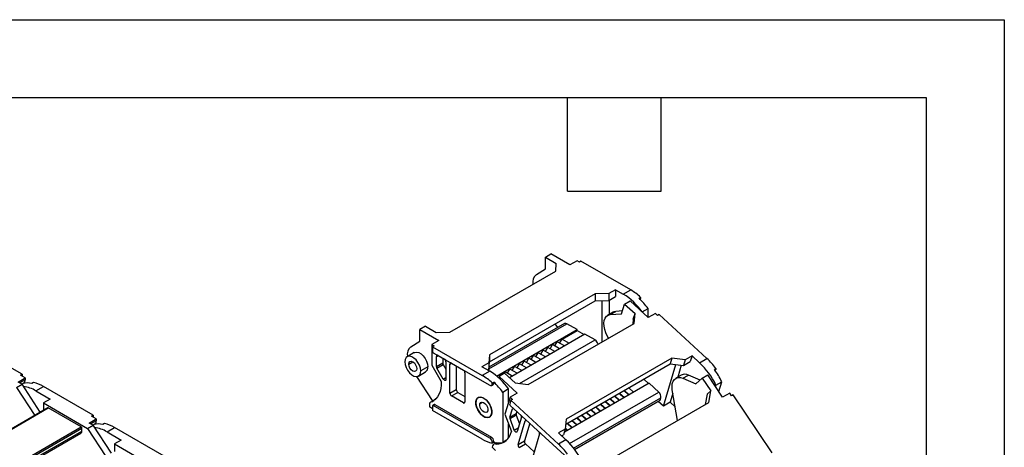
# Model space of a CAD drawing. Header units: millimetres. Extents: x 0 to 1537, y 0 to 1187.
# Tile 14 of 14: x 1096 to 1537, y 996 to 1187. Entities that reach past the tile are written whole.
import ezdxf

# ---------------------------------------------------------------- set-up
doc = ezdxf.new("R2010")
doc.units = ezdxf.units.MM
doc.header["$LTSCALE"] = 5.5
doc.layers.add('TEXT', color=140, linetype='Continuous', lineweight=25)

msp = doc.modelspace()

# ---------------------------------------------------------------- linework, layer by layer
at = {"color": 7, "linetype": 'Continuous'}
for p, q in [((0.01, 1187.46), (1536.71, 1187.46)), ((1536.71, 1187.46), (1536.71, 0.01))]:
    msp.add_line(p, q, dxfattribs=at)
for p, q in [((1331.21, 1081.06), (1333.68, 1082.49)), ((1331.21, 1081.06), (1336.08, 1078.24)), ((1331.21, 1075.75), (1331.21, 1081.06)), ((1342.17, 1077.59), (1333.68, 1082.49)), ((1335.8, 1074.73), (1336.08, 1078.24)), ((1345.35, 1079.42), (1342.17, 1077.59)), ((1346.41, 1078.81), (1345.35, 1079.42)), ((1347.12, 1079.22), (1346.41, 1078.81)), ((1369.39, 1066.36), (1347.12, 1079.22)), ((1288.43, 1047.38), (1335.8, 1074.73)), ((1327.14, 1073.25), (1331.21, 1075.75)), ((1353.48, 1064.52), (1306.1, 1037.18)), ((1359.56, 1064.69), (1353.48, 1064.52)), ((1353.48, 1064.52), (1353.48, 1061.42)), ((1362.6, 1066.44), (1359.56, 1064.69)), ((1359.56, 1064.69), (1359.56, 1061.59)), ((1359.56, 1061.59), (1362.6, 1063.34)), ((1362.6, 1066.44), (1366.07, 1064.44)), ((1362.6, 1066.44), (1362.6, 1063.34)), ((1366.07, 1064.44), (1369.39, 1066.36)), ((1373.14, 1062.59), (1373.84, 1063)), ((1373.84, 1063), (1373.84, 1062.57)), ((1306.1, 1034.07), (1353.48, 1061.42)), ((1353.48, 1061.42), (1359.56, 1061.59)), ((1356.66, 1043.07), (1356.66, 1061.51)), ((1359.7, 1061.67), (1359.7, 1055.31)), ((1365.33, 1055.66), (1366.64, 1060)), ((1366.64, 1060), (1369.11, 1061.42)), ((1366.64, 1060), (1371.32, 1055.7)), ((1377.25, 1053.94), (1369.11, 1061.42)), ((1373.84, 1062.57), (1373.42, 1062.32)), ((1361.5, 1056.35), (1359.03, 1054.92)), ((1360.25, 1055.28), (1362.72, 1056.71)), ((1360.25, 1055.28), (1365.33, 1055.66)), ((1365.72, 1056.93), (1362.72, 1056.71)), ((1370.55, 1053.16), (1371.32, 1055.7)), ((1370.92, 1051.3), (1371.32, 1055.7)), ((1374.55, 1056.47), (1377.17, 1057.98)), ((1374.55, 1056.47), (1374.55, 1056.43)), ((1377.17, 1054.02), (1377.17, 1057.98)), ((1380.43, 1055.78), (1377.25, 1053.94)), ((1381.45, 1054.85), (1380.43, 1055.78)), ((1382.16, 1055.26), (1381.45, 1054.85)), ((1403.51, 1035.62), (1382.16, 1055.26)), ((1277.47, 1050.03), (1274.99, 1048.6)), ((1277.47, 1050.03), (1282.34, 1047.22)), ((1305.85, 1030.99), (1340.82, 1051.17)), ((1339.82, 1051.27), (1305.91, 1031.7)), ((1323.54, 1023.95), (1370.92, 1051.3)), ((1336.7, 1049.47), (1335.62, 1051.11)), ((1345.35, 1048.56), (1340.82, 1051.17)), ((1370.55, 1053.16), (1370.36, 1050.98)), ((1274.99, 1048.6), (1283.48, 1043.71)), ((1274.99, 1043.3), (1274.99, 1048.6)), ((1282.34, 1047.22), (1288.43, 1047.38)), ((1309.32, 1027.76), (1345.35, 1048.56)), ((1348.88, 1046.52), (1315.06, 1026.99)), ((1338.63, 1044.27), (1345.35, 1048.15)), ((1345.35, 1048.15), (1345.35, 1048.56)), ((1345.35, 1048.15), (1348.53, 1046.32)), ((1353.41, 1043.91), (1348.88, 1046.52)), ((1359.38, 1044.64), (1358.33, 1047.06)), ((1096.82, 1028.52), (1074.54, 1041.38)), ((1270.93, 1040.8), (1274.99, 1043.3)), ((1283.48, 1043.71), (1280.29, 1041.87)), ((1280.29, 1041.87), (1281.35, 1041.26)), ((1280.29, 1041.87), (1280.29, 1032.56)), ((1281.35, 1041.26), (1280.65, 1040.85)), ((1280.65, 1040.85), (1280.65, 1038.81)), ((1280.65, 1040.85), (1302.92, 1027.99)), ((1319.65, 1024.42), (1353.41, 1043.91)), ((1333.33, 1039.99), (1334.39, 1041.82)), ((1337.57, 1039.99), (1334.39, 1041.82)), ((1335.45, 1041.21), (1336.51, 1043.05)), ((1339.69, 1041.21), (1336.51, 1043.05)), ((1337.57, 1042.44), (1338.63, 1044.27)), ((1338.63, 1044.27), (1341.81, 1042.44)), ((1272.49, 1038.24), (1269.31, 1036.4)), ((1281, 1038.2), (1306.32, 1023.58)), ((1282.41, 1036.56), (1283.12, 1036.97)), ((1282.41, 1032), (1282.41, 1036.56)), ((1283.12, 1036.97), (1285.95, 1035.34)), ((1306.1, 1037.18), (1305.82, 1033.66)), ((1306.1, 1037.18), (1306.1, 1034.07)), ((1324.84, 1035.09), (1325.9, 1036.93)), ((1329.08, 1035.09), (1325.9, 1036.93)), ((1326.96, 1036.31), (1328.02, 1038.15)), ((1331.21, 1036.31), (1328.02, 1038.15)), ((1329.08, 1037.54), (1330.14, 1039.38)), ((1333.33, 1037.54), (1330.14, 1039.38)), ((1331.21, 1038.76), (1332.27, 1040.6)), ((1335.45, 1038.76), (1332.27, 1040.6)), ((1396.87, 1036.76), (1393.83, 1035)), ((1396.87, 1036.76), (1396.1, 1034.22)), ((1396.87, 1036.76), (1400.19, 1033.7)), ((1270.01, 1033.11), (1271.81, 1034.15)), ((1278.53, 1031.87), (1275.34, 1030.03)), ((1280.29, 1032.56), (1284.53, 1025.23)), ((1282.41, 1032), (1285.24, 1033.63)), ((1282.62, 1031.3), (1285.45, 1032.94)), ((1285.24, 1035.75), (1285.24, 1033.63)), ((1285.45, 1032.94), (1286.66, 1030.85)), ((1286.66, 1034.11), (1286.66, 1026.29)), ((1288.43, 1033.09), (1289.13, 1033.5)), ((1288.43, 1020.03), (1288.43, 1033.09)), ((1289.13, 1033.5), (1294.44, 1030.44)), ((1291.25, 1032.28), (1291.25, 1021.66)), ((1305.82, 1033.66), (1302.78, 1031.91)), ((1306.24, 1029.91), (1302.78, 1031.91)), ((1305.82, 1030.56), (1306.1, 1034.07)), ((1305.82, 1033.66), (1305.82, 1030.56)), ((1316.36, 1030.19), (1317.42, 1032.03)), ((1320.6, 1030.19), (1317.42, 1032.03)), ((1318.48, 1031.42), (1319.54, 1033.25)), ((1322.72, 1031.42), (1319.54, 1033.25)), ((1320.6, 1032.64), (1321.66, 1034.48)), ((1324.84, 1032.64), (1321.66, 1034.48)), ((1322.72, 1033.86), (1323.78, 1035.7)), ((1326.96, 1033.86), (1323.78, 1035.7)), ((1340.29, 1006.16), (1387.1, 1033.19)), ((1387.87, 1035.72), (1340.49, 1008.37)), ((1384.02, 1014.21), (1389.64, 1032.88)), ((1387.87, 1035.72), (1387.1, 1033.19)), ((1387.1, 1033.19), (1393.06, 1032.47)), ((1393.83, 1035), (1387.87, 1035.72)), ((1392.06, 1032.59), (1390.46, 1027.25)), ((1393.83, 1035), (1393.06, 1032.47)), ((1393.06, 1032.47), (1396.1, 1034.22)), ((1400.19, 1033.7), (1403.51, 1035.62)), ((1096.11, 1028.11), (1096.82, 1028.52)), ((1098.23, 1026.89), (1096.11, 1028.11)), ((1096.82, 1028.52), (1096.82, 1027.7)), ((1280.65, 1016.76), (1273.63, 1027.52)), ((1274.31, 1027.74), (1277.49, 1029.58)), ((1285.45, 1026.41), (1282.62, 1031.3)), ((1295.14, 1029.21), (1295.14, 1016.15)), ((1306.24, 1029.91), (1302.92, 1027.99)), ((1305.47, 1030.36), (1305.82, 1030.56)), ((1310.25, 1026.96), (1310.42, 1027.54)), ((1312.9, 1028.97), (1310.42, 1027.54)), ((1310.42, 1027.54), (1318.56, 1020.06)), ((1310.66, 1027.68), (1311.05, 1028.35)), ((1311.44, 1028.13), (1311.05, 1028.35)), ((1312.79, 1028.91), (1313.17, 1029.58)), ((1312.9, 1028.97), (1317.58, 1024.67)), ((1316.36, 1027.74), (1313.17, 1029.58)), ((1314.23, 1028.97), (1315.3, 1030.8)), ((1318.48, 1028.97), (1315.3, 1030.8)), ((1392.04, 1028.17), (1389.56, 1026.74)), ((1392.81, 1026.72), (1395.29, 1028.15)), ((1400.49, 1025.95), (1395.29, 1028.15)), ((1401.45, 1026.79), (1403.92, 1028.22)), ((1410.58, 1018.31), (1403.92, 1028.22)), ((1406.88, 1030.64), (1407.59, 1031.05)), ((1407.48, 1030.69), (1407.03, 1030.43)), ((1407.14, 1030.29), (1407.22, 1030.33)), ((1407.59, 1031.05), (1407.48, 1030.69)), ((1094.34, 1022.6), (1096.82, 1024.03)), ((1095.05, 1025.05), (1098.23, 1026.89)), ((1096.82, 1024.03), (1095.05, 1025.05)), ((1098.23, 1026.07), (1095.76, 1024.64)), ((1096.65, 1024.12), (1097.65, 1024.7)), ((1096.65, 1024.12), (1097.17, 1024.42)), ((1104.98, 1011.52), (1096.82, 1024.03)), ((1098.23, 1026.89), (1098.23, 1026.07)), ((1101.91, 1024.79), (1101.2, 1024.38)), ((1285.45, 1026.41), (1286.66, 1027.1)), ((1307.06, 1023.51), (1307.77, 1023.92)), ((1307.38, 1024.63), (1308.08, 1025.04)), ((1307.38, 1024.19), (1307.38, 1024.63)), ((1307.38, 1024.19), (1308.08, 1024.6)), ((1308.08, 1025.04), (1308.08, 1024.6)), ((1310.25, 1026.96), (1310.25, 1026.97)), ((1317.58, 1024.67), (1323.54, 1023.95)), ((1377.6, 1024.54), (1339.69, 1002.65)), ((1375.21, 1026.32), (1377.32, 1024.37)), ((1381.94, 1020.55), (1377.6, 1024.54)), ((1392.81, 1026.72), (1398.6, 1024.27)), ((1398.6, 1024.27), (1401.45, 1026.79)), ((1401.45, 1026.79), (1405.28, 1021.09)), ((1407.57, 1023.71), (1407.38, 1023.08)), ((1407.57, 1023.71), (1410.19, 1025.22)), ((1408.87, 1020.86), (1410.19, 1025.22)), ((1094.34, 1022.6), (1102.5, 1010.09)), ((1103.04, 1021.09), (1106.36, 1023.01)), ((1103.04, 1021.09), (1109.4, 1017.42)), ((1128.64, 1010.15), (1106.36, 1023.01)), ((1288.43, 1020.03), (1291.25, 1021.66)), ((1289.13, 1018.8), (1291.96, 1020.44)), ((1294.44, 1015.74), (1289.13, 1018.8)), ((1291.96, 1020.44), (1295.14, 1018.6)), ((1314.73, 1021.94), (1312.11, 1020.43)), ((1312.11, 1020.43), (1312.11, 998)), ((1314.73, 1016.07), (1314.73, 1021.94)), ((1318.56, 1020.06), (1315.38, 1018.23)), ((1342.04, 997.51), (1381.94, 1020.55)), ((1364.24, 1016.82), (1362.12, 1018.77)), ((1362.33, 1018.89), (1364.45, 1016.94)), ((1366.36, 1018.05), (1364.25, 1019.99)), ((1364.45, 1020.11), (1366.57, 1018.17)), ((1368.48, 1019.27), (1366.37, 1021.21)), ((1366.57, 1021.33), (1368.69, 1019.39)), ((1368.49, 1022.44), (1370.6, 1020.5)), ((1388.29, 1020.07), (1387.06, 1015.97)), ((1390.36, 1007.78), (1388.03, 1021.63)), ((1403.61, 1019.62), (1402.81, 1014.96)), ((1403.61, 1019.62), (1405.28, 1021.09)), ((1404.37, 1015.87), (1405.28, 1021.09)), ((1413.77, 1020.14), (1410.58, 1018.31)), ((1414.6, 1018.9), (1413.77, 1020.14)), ((1415.31, 1019.31), (1414.6, 1018.9)), ((1432.79, 993.28), (1415.31, 1019.31)), ((1109.4, 1017.42), (1106.36, 1015.66)), ((1106.36, 1015.66), (1106.36, 1012.32)), ((1106.36, 1015.66), (1126.16, 1004.23)), ((1279.23, 1014.72), (1279.23, 1013.9)), ((1281.91, 1017.3), (1279.81, 1016.09)), ((1280.29, 1016.22), (1281.29, 1016.79)), ((1280.81, 1016.66), (1280.65, 1016.76)), ((1280.65, 1014.31), (1280.65, 1012.27)), ((1281.46, 1014.95), (1280.75, 1014.54)), ((1281, 1014.52), (1281.71, 1014.92)), ((1306.32, 999.9), (1281, 1014.52)), ((1281.71, 1014.92), (1307.02, 1000.31)), ((1294.44, 1015.74), (1295.14, 1016.15)), ((1301.48, 1018.24), (1301.13, 1018.03)), ((1301.9, 1015.29), (1303.12, 1015.99)), ((1315.38, 1018.23), (1313.09, 1010.62)), ((1315.69, 1016.88), (1315.19, 1015.22)), ((1315.38, 1018.23), (1316.4, 1017.29)), ((1315.43, 1014.57), (1339.7, 992.26)), ((1316.4, 1017.29), (1315.69, 1016.88)), ((1315.69, 1016.88), (1337.05, 997.25)), ((1343.83, 995.41), (1382.9, 1017.97)), ((1344.27, 994.84), (1382.6, 1016.97)), ((1344.3, 994.79), (1382.51, 1016.85)), ((1357.87, 1013.15), (1355.76, 1015.09)), ((1355.97, 1015.21), (1358.08, 1013.27)), ((1357, 988.52), (1404.37, 1015.87)), ((1360, 1014.37), (1357.88, 1016.32)), ((1358.09, 1016.44), (1360.2, 1014.49)), ((1362.12, 1015.6), (1360, 1017.54)), ((1360.21, 1017.66), (1362.32, 1015.72)), ((1384.02, 1014.21), (1381.68, 1016.37)), ((1382.6, 1016.97), (1382.9, 1017.97)), ((1387.06, 1015.97), (1384.02, 1014.21)), ((1389.34, 1013.88), (1387.06, 1015.97)), ((1108.3, 1013.44), (1055.52, 982.97)), ((1055.66, 982.88), (1108.55, 1013.42)), ((1123.26, 1004.92), (1108.55, 1013.42)), ((1127.93, 1009.74), (1128.64, 1010.15)), ((1128.64, 1010.15), (1128.64, 1009.33)), ((1280.65, 1013.09), (1279.23, 1013.9)), ((1302.92, 999.41), (1280.65, 1012.27)), ((1307.07, 1010.61), (1307.02, 1010.58)), ((1313.09, 1010.62), (1315.95, 1002.9)), ((1315.29, 1009.3), (1316.41, 1013.02)), ((1315.29, 1009.3), (1318.12, 1010.93)), ((1315.34, 1008.64), (1318.17, 1010.28)), ((1316.41, 1013.02), (1316.84, 1013.27)), ((1318.39, 1011.84), (1318.12, 1010.93)), ((1318.17, 1010.28), (1319.61, 1006.39)), ((1349.39, 1008.25), (1347.27, 1010.19)), ((1347.48, 1010.31), (1349.6, 1008.37)), ((1351.51, 1009.47), (1349.4, 1011.42)), ((1349.6, 1011.54), (1351.72, 1009.59)), ((1353.63, 1010.7), (1351.52, 1012.64)), ((1351.72, 1012.76), (1353.84, 1010.82)), ((1355.75, 1011.92), (1353.64, 1013.87)), ((1353.85, 1013.99), (1355.96, 1012.04)), ((1126.16, 1004.23), (1128.64, 1005.66)), ((1126.87, 1006.68), (1130.05, 1008.52)), ((1128.64, 1005.66), (1126.87, 1006.68)), ((1130.05, 1007.7), (1127.58, 1006.27)), ((1130.05, 1008.52), (1127.93, 1009.74)), ((1128.47, 1005.76), (1129.47, 1006.33)), ((1128.47, 1005.76), (1128.99, 1006.05)), ((1136.8, 993.15), (1128.64, 1005.66)), ((1130.05, 1008.52), (1130.05, 1007.7)), ((1133.73, 1006.42), (1133.02, 1006.01)), ((1303.66, 1009.6), (1303.63, 1009.58)), ((1306.13, 1009.37), (1306.48, 1009.58)), ((1314.73, 1000.1), (1314.73, 1006.19)), ((1317.25, 1003.48), (1315.34, 1008.64)), ((1320.48, 1009.28), (1318.55, 1002.89)), ((1318.96, 997.05), (1322.17, 1007.72)), ((1324.15, 1006.55), (1321.79, 998.69)), ((1322.17, 1007.72), (1322.6, 1007.97)), ((1340.49, 1008.37), (1340.09, 1003.98)), ((1343.03, 1004.58), (1340.91, 1006.52)), ((1341.12, 1006.64), (1343.23, 1004.69)), ((1345.15, 1005.8), (1343.03, 1007.74)), ((1343.24, 1007.86), (1345.35, 1005.92)), ((1347.27, 1007.02), (1345.15, 1008.97)), ((1345.36, 1009.09), (1347.48, 1007.14)), ((1070.37, 974.39), (1123.26, 1004.92)), ((1071.08, 973.98), (1123.62, 1004.31)), ((1072.14, 973.37), (1123.62, 1003.09)), ((1072.59, 972.95), (1123.2, 1002.17)), ((1123.62, 1003.09), (1123.62, 1004.31)), ((1126.16, 1004.23), (1134.32, 991.72)), ((1134.86, 1002.72), (1138.18, 1004.64)), ((1134.86, 1002.72), (1141.22, 999.05)), ((1160.46, 991.78), (1138.18, 1004.64)), ((1317.25, 1003.48), (1319.04, 1004.51)), ((1328.61, 1001.8), (1325.4, 991.13)), ((1340.09, 1003.98), (1337.05, 1002.22)), ((1340.37, 999.17), (1337.05, 1002.22)), ((1338.45, 1000.94), (1339.32, 1001.44)), ((1340.09, 1003.98), (1339.32, 1001.44)), ((1340.9, 1003.35), (1340.1, 1004.09)), ((1340.12, 1004.38), (1341.11, 1003.47)), ((1141.22, 999.05), (1138.18, 997.29)), ((1138.18, 997.29), (1138.18, 993.95)), ((1138.18, 997.29), (1157.98, 985.86)), ((1306.32, 999.9), (1307.02, 1000.31)), ((1307.38, 998.06), (1308.08, 998.47)), ((1307.38, 997.63), (1307.38, 998.06)), ((1308.08, 998.04), (1307.38, 997.63)), ((1309.14, 997.86), (1308.05, 997.23)), ((1308.08, 998.47), (1308.08, 998.04)), ((1309.07, 997.27), (1309.98, 997.8)), ((1313.73, 998.93), (1312.11, 998)), ((1318.96, 997.05), (1321.79, 998.69)), ((1319.44, 995.76), (1322.26, 997.4)), ((1322.26, 997.4), (1326.2, 993.78)), ((1340.37, 999.17), (1337.05, 997.25)), ((1307.53, 996.48), (1307.33, 995.82)), ((1308.91, 994.37), (1307.33, 995.82))]:
    msp.add_line(p, q)
at = {"flags": 128}
for points in [[(1358.33, 1047.06), (1357.78, 1048.56), (1357.46, 1050.04), (1357.37, 1051.43), (1357.52, 1052.67), (1357.9, 1053.72), (1358.5, 1054.53), (1359.3, 1055.06), (1360.25, 1055.28)], [(1362.72, 1056.71), (1361.77, 1056.48), (1361.5, 1056.35)], [(1275.34, 1030.03), (1275.2, 1031.26), (1274.78, 1032.56), (1274.12, 1033.82), (1273.28, 1034.94), (1272.31, 1035.82), (1271.31, 1036.4), (1270.34, 1036.63), (1269.49, 1036.49), (1268.83, 1035.99), (1268.42, 1035.18), (1268.27, 1034.11)], [(1272.49, 1038.24), (1272.67, 1038.33), (1273.52, 1038.47), (1274.49, 1038.24), (1275.49, 1037.66), (1276.46, 1036.77), (1277.31, 1035.66), (1277.96, 1034.4), (1278.38, 1033.1), (1278.53, 1031.87)], [(1268.27, 1034.11), (1268.42, 1032.88), (1268.83, 1031.58), (1269.49, 1030.32), (1270.34, 1029.2), (1271.31, 1028.32), (1272.31, 1027.74), (1273.28, 1027.51), (1274.12, 1027.65), (1274.78, 1028.15), (1275.2, 1028.96), (1275.34, 1030.03)], [(1270.01, 1033.11), (1270.14, 1033.83), (1270.53, 1034.28), (1271.12, 1034.39), (1271.81, 1034.15), (1272.5, 1033.6), (1273.08, 1032.81), (1273.47, 1031.91), (1273.61, 1031.03)], [(1273.61, 1031.03), (1273.47, 1030.31), (1273.08, 1029.86), (1272.5, 1029.75), (1271.81, 1029.99), (1271.12, 1030.55), (1270.53, 1031.33), (1270.14, 1032.24), (1270.01, 1033.11)], [(1284.53, 1025.23), (1284.5, 1023.64), (1284.32, 1022.15), (1283.99, 1020.78), (1283.51, 1019.54), (1282.9, 1018.46), (1282.15, 1017.53), (1281.28, 1016.78), (1280.29, 1016.22)], [(1286.66, 1026.29), (1286.63, 1026.07), (1286.54, 1025.9), (1286.4, 1025.8), (1286.22, 1025.78), (1286.02, 1025.84), (1285.81, 1025.97), (1285.62, 1026.17), (1285.45, 1026.41)], [(1388.03, 1021.63), (1387.91, 1023.04), (1388.02, 1024.31), (1388.37, 1025.39), (1388.94, 1026.24), (1389.7, 1026.81), (1390.63, 1027.09), (1391.68, 1027.06), (1392.81, 1026.72)], [(1303.63, 1009.58), (1302.62, 1010.33), (1301.7, 1011.35), (1300.93, 1012.56), (1300.38, 1013.86), (1300.09, 1015.15), (1300.09, 1016.33), (1300.38, 1017.29), (1300.93, 1017.96), (1301.7, 1018.28), (1302.62, 1018.24), (1303.63, 1017.82)], [(1300.24, 1016.82), (1300.09, 1015.75), (1300.23, 1014.52), (1300.65, 1013.22), (1301.31, 1011.96), (1302.15, 1010.84), (1303.12, 1009.96), (1304.12, 1009.37), (1305.09, 1009.14), (1305.94, 1009.28), (1306.6, 1009.77), (1307.02, 1010.58)], [(1307.02, 1010.58), (1307.16, 1011.65), (1307.02, 1012.88), (1306.61, 1014.18), (1305.95, 1015.44), (1305.1, 1016.56), (1304.14, 1017.45), (1303.13, 1018.03), (1302.17, 1018.26), (1301.32, 1018.13), (1300.66, 1017.63), (1300.24, 1016.82)], [(1305.36, 1012.11), (1305.03, 1011.58), (1304.49, 1011.37), (1303.82, 1011.52), (1303.12, 1012), (1302.49, 1012.74), (1302.04, 1013.62), (1301.83, 1014.52), (1301.9, 1015.29)], [(1301.9, 1015.29), (1302.23, 1015.82), (1302.77, 1016.03), (1303.44, 1015.88), (1304.14, 1015.4), (1304.76, 1014.66), (1305.21, 1013.78), (1305.42, 1012.88), (1305.36, 1012.11)], [(1303.63, 1017.82), (1304.63, 1017.08), (1305.56, 1016.06), (1306.33, 1014.84), (1306.88, 1013.54), (1307.16, 1012.25), (1307.16, 1011.07), (1306.88, 1010.11), (1306.33, 1009.44), (1305.56, 1009.12), (1304.63, 1009.16), (1303.63, 1009.58)], [(1318.55, 1002.89), (1318.46, 1002.72), (1318.33, 1002.62), (1318.15, 1002.6), (1317.95, 1002.66), (1317.74, 1002.79), (1317.54, 1002.98), (1317.38, 1003.22), (1317.25, 1003.48)]]:
    msp.add_lwpolyline(points, dxfattribs=at)
for centre, radius, start, end in [((1330.07, 1069.74), 4.57, 129.8396, 191.3902), ((1351.29, 1040.21), 28.38, 34.946, 58.6181), ((1357.06, 1045.4), 24.32, 46.3765, 59.5525), ((1350.79, 1039), 32.5, 35.7436, 46.5583), ((1372.94, 1062.52), 0.909, 327.9735, 2.6266), ((1340.24, 1050.35), 1.01, 54.3824, 114.3071), ((1273.84, 1037.3), 4.56, 129.7742, 190.9021), ((1351.73, 1041.3), 3.1, 12.6458, 57.3201), ((1281.41, 1038.84), 0.768, 182.6055, 237.3945), ((1282.85, 1036.63), 0.437, 50.7967, 189.214), ((1276.07, 1031.6), 2.47, 305.1121, 6.2001), ((1283.86, 1032.05), 1.44, 181.9565, 211.1437), ((1286.69, 1033.68), 1.44, 181.9565, 211.1437), ((1285.12, 1034.04), 1.54, 2.6055, 57.3945), ((1288.86, 1033.16), 0.437, 50.7967, 189.214), ((1376.65, 1008.6), 34.42, 26.0537, 46.8461), ((1381.67, 1012.04), 32.15, 36.2595, 47.1942), ((1293.61, 1029.14), 1.54, 2.6055, 57.3945), ((1290.6, 1007.02), 24.32, 46.3765, 59.5525), ((1291.46, 1005.68), 28.38, 34.946, 58.6181), ((1393.64, 1025.05), 3.51, 62.0747, 117.2164), ((1377.79, 1009.19), 36.15, 26.3208, 36.3932), ((1406.9, 1030.84), 0.597, 301.5095, 345.978), ((1099.09, 1015.27), 9.36, 76.9706, 101.848), ((1095.63, 1008.97), 14.2, 58.5828, 82.6528), ((1096.79, 1025.87), 1.45, 306.2883, 7.8112), ((1098.45, 1009.69), 15.5, 59.29, 77.1024), ((1306.73, 1024.09), 0.655, 230.7967, 9.214), ((1307.37, 1024.51), 0.719, 304.0564, 7.2558), ((1285.74, 1001.44), 32.5, 35.7436, 46.5583), ((1289.96, 1020.1), 1.54, 182.6055, 237.3945), ((1292.79, 1021.73), 1.54, 182.6055, 237.3945), ((1380.09, 1018.4), 2.84, 351.3035, 49.2862), ((1280.45, 1014.98), 1.24, 97.1662, 192.2078), ((1280.86, 1014.35), 0.218, 50.7967, 189.214), ((1281.56, 1014.72), 0.251, 54.3824, 114.3071), ((1294.71, 1016.08), 0.437, 230.7967, 9.214), ((1315.89, 1015.11), 0.71, 171.3035, 229.2862), ((1382.4, 1017.02), 0.199, 301.5095, 345.978), ((1108.41, 1013.21), 0.251, 54.3824, 114.3071), ((1316.77, 1012.94), 0.373, 86.3558, 167.0735), ((1319.16, 1010.69), 1.07, 167.05, 202.8346), ((1319.38, 1009.52), 1.12, 347.741, 25.4079), ((1130.91, 996.9), 9.36, 76.9706, 101.848), ((1128.61, 1007.5), 1.45, 306.2883, 7.8112), ((1130.27, 991.32), 15.5, 59.29, 77.1024), ((1316.33, 1009.06), 1.07, 167.05, 202.8346), ((1322.54, 1007.64), 0.373, 86.3558, 167.0735), ((1122.64, 1002.98), 0.986, 305.0133, 6.2988), ((1122.85, 1004.28), 0.768, 2.6055, 57.3945), ((1127.45, 990.6), 14.2, 58.5828, 82.6528), ((1309.27, 1004.04), 6.77, 268.288, 350.239), ((1327.51, 1002.04), 1.12, 347.741, 25.4079), ((1310.83, 1012.73), 15.5, 239.29, 257.1024), ((1305.07, 997.96), 2.31, 2.6055, 57.3945), ((1305.78, 998.37), 2.31, 2.6055, 57.3945), ((1308.61, 996.28), 1.09, 65.0749, 169.262), ((1310.19, 1007.15), 9.36, 256.9706, 281.848), ((1320.36, 996.84), 1.42, 171.3035, 229.2862), ((1323.19, 998.47), 1.42, 171.3035, 229.2862), ((1315.2, 973.67), 32.15, 36.2595, 47.1942), ((1316.83, 974.06), 34.42, 26.0537, 46.8461)]:
    msp.add_arc(centre, radius, start, end)
at = {"layer": 'TEXT'}
for p, q in [((34.92, 1152.53), (1501.78, 1152.53)), ((1341.12, 1110.62), (1341.12, 1152.53)), ((1383.03, 1110.62), (1383.03, 1152.53)), ((1501.78, 1152.53), (1501.78, 34.92)), ((1341.12, 1110.62), (1383.03, 1110.62))]:
    msp.add_line(p, q, dxfattribs=at)

doc.saveas('drawing.dxf')
